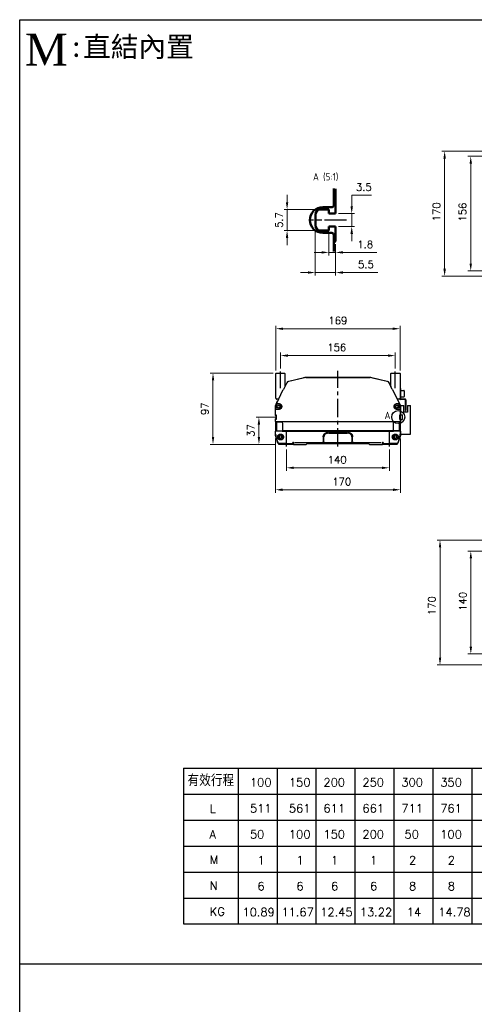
# Model space of a CAD drawing. Header units: millimetres. Extents: x 2163 to 8256, y 0 to 2680.
# Tile 37 of 47: x 6424 to 7043, y 1340 to 2680. Entities that reach past the tile are written whole.
import ezdxf

# ---------------------------------------------------------------- set-up
doc = ezdxf.new("R2010")
doc.units = ezdxf.units.MM
for name, pattern in [('AM_ISO08W050', [18, 12, -1.5, 3, -1.5]), ('AM_ISO08W050x2', [9, 6, -0.75, 1.5, -0.75]), ('CENTER2', [1.125, 0.75, -0.125, 0.125, -0.125]), ('CENTERX2', [4, 2.5, -0.5, 0.5, -0.5])]:
    doc.linetypes.add(name, pattern=pattern)
doc.layers.add('5', color=7, linetype='Continuous')
for name, color, linetype, lineweight in [('AM_0', 7, 'Continuous', 50), ('AM_4', 3, 'Continuous', 25), ('AM_7', 4, 'AM_ISO08W050', 25), ('可見 (ISO)', 7, 'Continuous', 25)]:
    doc.layers.add(name, color=color, linetype=linetype, lineweight=lineweight)
doc.styles.add('ACISOTS', font='isocp.shx', dxfattribs={"height": 1, "bigfont": 'chineset.shx'})
doc.styles.add('AUDIT_D_050119080722-0', font='TXT.shx')
doc.styles.add('尺寸標註', font='romans.shx', dxfattribs={"bigfont": 'CHINESET.SHX'})
doc.styles.add('標題欄', font='txt')
doc.dimstyles.new('CNS4~1$0', dxfattribs={"dimtxt": 10, "dimasz": 10, "dimexe": 4, "dimexo": 4, "dimgap": 6, "dimtad": 1, "dimtoh": 1, "dimdsep": 46, "dimtxsty": '尺寸標註', "dimcen": 0, "dimclrd": 2, "dimclre": 2, "dimclrt": 3, "dimadec": 0, "dimazin": 2, "dimtp": 0.1, "dimtm": 0.1, "dimtfac": 0.71, "dimtmove": 0, "dimatfit": 0, "dimfxl": 4, "dimlwd": 13, "dimlwe": 13, "dimarcsym": 0})

# ---------------------------------------------------------------- blocks, each defined once
blk = doc.blocks.new('GENZOOD9M22C3')
for p, q in [((2.59, 8.45), (2.59, 1.75)), ((-2.21, 2.85), (-2.91, 1.75)), ((0.79, 2.85), (-2.21, 2.85)), ((0.79, 1.75), (0.79, 2.85)), ((-2.91, -1.75), (-2.91, 1.75)), ((2.59, 1.75), (0.79, 1.75)), ((-2.91, -1.75), (-2.21, -2.85)), ((0.79, -1.75), (0.79, -2.85)), ((2.59, -1.75), (0.79, -1.75)), ((2.59, -1.75), (2.59, -5.75)), ((0.79, -2.85), (-2.21, -2.85)), ((2.09, -6.25), (2.59, -5.75))]:
    blk.add_line(p, q)
blk.add_lwpolyline([(2.09, -8.59), (2.09, -4, 0.414214), (1.59, -3.5), (-0.91, -3.5, -0.414214), (-4.41, 0), (-4.41, 0, -0.414214), (-0.91, 3.5), (1.59, 3.5, 0.414214), (2.09, 4), (2.09, 8.59)], format="xyb")
at = {"layer": 'AM_7', "linetype": 'AM_ISO08W050x2'}
blk.add_line((5.59, 0), (-4.39, 0), dxfattribs=at)
blk = doc.blocks.new('*D231')
at = {"color": 2, "lineweight": 13, "transparency": 16777216}
for p, q in [((6875.8, 2426.2), (6875.8, 2441.2)), ((6875.8, 2441.2), (6902.7, 2441.2)), ((6857.8, 2416.2), (6879.8, 2416.2)), ((6875.8, 2398.7), (6875.8, 2416.2)), ((6857.8, 2398.7), (6879.8, 2398.7)), ((6875.8, 2388.7), (6875.8, 2378.7))]:
    blk.add_line(p, q, dxfattribs=at)
at = {"color": 2, "transparency": 16777216}
for points in [[(6874.1, 2426.2), (6877.5, 2426.2), (6875.8, 2416.2)], [(6874.1, 2388.7), (6877.5, 2388.7), (6875.8, 2398.7)]]:
    blk.add_solid(points, dxfattribs=at)
at = {"layer": 'Defpoints', "color": 0, "transparency": 16777216}
for p in [(6853.8, 2416.2), (6853.8, 2398.7), (6875.8, 2398.7)]:
    blk.add_point(p, dxfattribs=at)
at = {"color": 3, "transparency": 16777216, "insert": (6892.3, 2452.2), "char_height": 10, "attachment_point": 5, "style": '尺寸標註'}
blk.add_mtext('3.5', dxfattribs=at)
blk = doc.blocks.new('*D232')
at = {"color": 2, "lineweight": 13, "transparency": 16777216}
for p, q in [((6787.9, 2431.7), (6787.9, 2441.7)), ((6825.8, 2421.7), (6783.9, 2421.7)), ((6787.9, 2421.7), (6787.9, 2393.2)), ((6825.8, 2393.2), (6783.9, 2393.2)), ((6787.9, 2383.2), (6787.9, 2373.2))]:
    blk.add_line(p, q, dxfattribs=at)
at = {"color": 2, "transparency": 16777216}
for points in [[(6786.2, 2431.7), (6789.5, 2431.7), (6787.9, 2421.7)], [(6786.2, 2383.2), (6789.5, 2383.2), (6787.9, 2393.2)]]:
    blk.add_solid(points, dxfattribs=at)
at = {"layer": 'Defpoints', "color": 0, "transparency": 16777216}
for p in [(6829.8, 2421.7), (6787.9, 2393.2), (6829.8, 2393.2)]:
    blk.add_point(p, dxfattribs=at)
at = {"color": 3, "transparency": 16777216, "insert": (6776.9, 2407.5), "char_height": 10, "attachment_point": 5, "rotation": 90, "style": '尺寸標註'}
blk.add_mtext('5.7', dxfattribs=at)
blk = doc.blocks.new('*D233')
at = {"color": 2, "lineweight": 13, "transparency": 16777216}
for p, q in [((6844.8, 2389.2), (6844.8, 2359.4)), ((6853.8, 2374.7), (6853.8, 2359.4)), ((6834.8, 2363.4), (6824.8, 2363.4)), ((6844.8, 2363.4), (6853.8, 2363.4)), ((6863.8, 2363.4), (6909.9, 2363.4))]:
    blk.add_line(p, q, dxfattribs=at)
at = {"color": 2, "transparency": 16777216}
for points in [[(6834.8, 2365.1), (6834.8, 2361.8), (6844.8, 2363.4)], [(6863.8, 2365.1), (6863.8, 2361.8), (6853.8, 2363.4)]]:
    blk.add_solid(points, dxfattribs=at)
at = {"layer": 'Defpoints', "color": 0, "transparency": 16777216}
for p in [(6844.8, 2393.2), (6853.8, 2378.7), (6844.8, 2363.4)]:
    blk.add_point(p, dxfattribs=at)
at = {"color": 3, "transparency": 16777216, "insert": (6894.2, 2374.4), "char_height": 10, "attachment_point": 5, "style": '尺寸標註'}
blk.add_mtext('1.8', dxfattribs=at)
blk = doc.blocks.new('*D234')
at = {"color": 2, "lineweight": 13, "transparency": 16777216}
for p, q in [((6826.3, 2394.7), (6826.3, 2332)), ((6853.8, 2374.7), (6853.8, 2332)), ((6816.3, 2336), (6806.3, 2336)), ((6826.3, 2336), (6853.8, 2336)), ((6863.8, 2336), (6911.5, 2336))]:
    blk.add_line(p, q, dxfattribs=at)
at = {"color": 2, "transparency": 16777216}
for points in [[(6816.3, 2337.7), (6816.3, 2334.4), (6826.3, 2336)], [(6863.8, 2337.7), (6863.8, 2334.4), (6853.8, 2336)]]:
    blk.add_solid(points, dxfattribs=at)
at = {"layer": 'Defpoints', "color": 0, "transparency": 16777216}
for p in [(6826.3, 2398.7), (6853.8, 2378.7), (6826.3, 2336)]:
    blk.add_point(p, dxfattribs=at)
at = {"color": 3, "transparency": 16777216, "insert": (6895.1, 2347), "char_height": 10, "attachment_point": 5, "style": '尺寸標註'}
blk.add_mtext('5.5', dxfattribs=at)
blk = doc.blocks.new('*D238')
at = {"color": 2, "lineweight": 13, "transparency": 16777216}
for p, q in [((7304.1, 2494.2), (7033.7, 2494.2)), ((7037.7, 2484.2), (7037.7, 2348.2)), ((7304.1, 2338.2), (7033.7, 2338.2))]:
    blk.add_line(p, q, dxfattribs=at)
at = {"color": 2, "transparency": 16777216}
for points in [[(7036.1, 2484.2), (7039.4, 2484.2), (7037.7, 2494.2)], [(7036.1, 2348.2), (7039.4, 2348.2), (7037.7, 2338.2)]]:
    blk.add_solid(points, dxfattribs=at)
at = {"layer": 'Defpoints', "color": 0, "transparency": 16777216}
for p in [(7308.1, 2494.2), (7037.7, 2338.2), (7308.1, 2338.2)]:
    blk.add_point(p, dxfattribs=at)
at = {"color": 3, "transparency": 16777216, "insert": (7026.7, 2418.3), "char_height": 10, "attachment_point": 5, "rotation": 90, "style": '尺寸標註'}
blk.add_mtext('156', dxfattribs=at)
blk = doc.blocks.new('*D239')
at = {"color": 2, "lineweight": 13, "transparency": 16777216}
for p, q in [((7131.1, 2501.2), (6998.2, 2501.2)), ((7002.2, 2491.2), (7002.2, 2341.2)), ((7131.1, 2331.2), (6998.2, 2331.2))]:
    blk.add_line(p, q, dxfattribs=at)
at = {"color": 2, "transparency": 16777216}
for points in [[(7000.5, 2491.2), (7003.9, 2491.2), (7002.2, 2501.2)], [(7000.5, 2341.2), (7003.9, 2341.2), (7002.2, 2331.2)]]:
    blk.add_solid(points, dxfattribs=at)
at = {"layer": 'Defpoints', "color": 0, "transparency": 16777216}
for p in [(7135.1, 2501.2), (7002.2, 2331.2), (7135.1, 2331.2)]:
    blk.add_point(p, dxfattribs=at)
at = {"color": 3, "transparency": 16777216, "insert": (6991.2, 2418.7), "char_height": 10, "attachment_point": 5, "rotation": 90, "style": '尺寸標註'}
blk.add_mtext('170', dxfattribs=at)
blk = doc.blocks.new('*D256')
at = {"color": 2, "lineweight": 13, "transparency": 16777216}
for p, q in [((6787, 2095.2), (6787, 2066.3)), ((6927, 2095.2), (6927, 2066.3)), ((6797, 2070.3), (6917, 2070.3))]:
    blk.add_line(p, q, dxfattribs=at)
at = {"color": 2, "transparency": 16777216}
for points in [[(6797, 2071.9), (6797, 2068.6), (6787, 2070.3)], [(6917, 2071.9), (6917, 2068.6), (6927, 2070.3)]]:
    blk.add_solid(points, dxfattribs=at)
at = {"layer": 'Defpoints', "color": 0, "transparency": 16777216}
for p in [(6787, 2099.2), (6927, 2099.2), (6927, 2070.3)]:
    blk.add_point(p, dxfattribs=at)
at = {"color": 3, "transparency": 16777216, "insert": (6856, 2081.3), "char_height": 10, "attachment_point": 5, "style": '尺寸標註'}
blk.add_mtext('140', dxfattribs=at)
blk = doc.blocks.new('*D243')
at = {"color": 2, "lineweight": 13, "transparency": 16777216}
for p, q in [((6772, 2110.2), (6772, 2036.4)), ((6942, 2110.2), (6942, 2036.4)), ((6782, 2040.4), (6932, 2040.4))]:
    blk.add_line(p, q, dxfattribs=at)
at = {"color": 2, "transparency": 16777216}
for points in [[(6782, 2042.1), (6782, 2038.7), (6772, 2040.4)], [(6932, 2042.1), (6932, 2038.7), (6942, 2040.4)]]:
    blk.add_solid(points, dxfattribs=at)
at = {"layer": 'Defpoints', "color": 0, "transparency": 16777216}
for p in [(6772, 2114.2), (6942, 2114.2), (6942, 2040.4)]:
    blk.add_point(p, dxfattribs=at)
at = {"color": 3, "transparency": 16777216, "insert": (6862.3, 2051.4), "char_height": 10, "attachment_point": 5, "style": '尺寸標註'}
blk.add_mtext('170', dxfattribs=at)
blk = doc.blocks.new('*D244')
at = {"color": 2, "lineweight": 13, "transparency": 16777216}
for p, q in [((6773.5, 2139.2), (6745.6, 2139.2)), ((6749.6, 2112.2), (6749.6, 2129.2)), ((6772.7, 2102.2), (6745.6, 2102.2))]:
    blk.add_line(p, q, dxfattribs=at)
at = {"color": 2, "transparency": 16777216}
for points in [[(6747.9, 2129.2), (6751.2, 2129.2), (6749.6, 2139.2)], [(6747.9, 2112.2), (6751.2, 2112.2), (6749.6, 2102.2)]]:
    blk.add_solid(points, dxfattribs=at)
at = {"layer": 'Defpoints', "color": 0, "transparency": 16777216}
for p in [(6749.6, 2139.2), (6777.5, 2139.2), (6776.7, 2102.2)]:
    blk.add_point(p, dxfattribs=at)
at = {"color": 3, "transparency": 16777216, "insert": (6738.6, 2121), "char_height": 10, "attachment_point": 5, "rotation": 90, "style": '尺寸標註'}
blk.add_mtext('37', dxfattribs=at)
blk = doc.blocks.new('*D246')
at = {"color": 2, "lineweight": 13, "transparency": 16777216}
for p, q in [((6769, 2199.2), (6683.1, 2199.2)), ((6687.1, 2112.2), (6687.1, 2189.2)), ((6772.7, 2102.2), (6683.1, 2102.2))]:
    blk.add_line(p, q, dxfattribs=at)
at = {"color": 2, "transparency": 16777216}
for points in [[(6685.5, 2189.2), (6688.8, 2189.2), (6687.1, 2199.2)], [(6685.5, 2112.2), (6688.8, 2112.2), (6687.1, 2102.2)]]:
    blk.add_solid(points, dxfattribs=at)
at = {"layer": 'Defpoints', "color": 0, "transparency": 16777216}
for p in [(6687.1, 2199.2), (6773, 2199.2), (6776.7, 2102.2)]:
    blk.add_point(p, dxfattribs=at)
at = {"color": 3, "transparency": 16777216, "insert": (6676.1, 2150.7), "char_height": 10, "attachment_point": 5, "rotation": 90, "style": '尺寸標註'}
blk.add_mtext('97', dxfattribs=at)
blk = doc.blocks.new('*D257')
at = {"color": 2, "lineweight": 13, "transparency": 16777216}
for p, q in [((6779, 2205.3), (6779, 2227)), ((6935, 2205.3), (6935, 2227)), ((6925, 2223), (6789, 2223))]:
    blk.add_line(p, q, dxfattribs=at)
at = {"color": 2, "transparency": 16777216}
for points in [[(6789, 2224.7), (6789, 2221.3), (6779, 2223)], [(6925, 2224.7), (6925, 2221.3), (6935, 2223)]]:
    blk.add_solid(points, dxfattribs=at)
at = {"layer": 'Defpoints', "color": 0, "transparency": 16777216}
for p in [(6779, 2223), (6779, 2201.3), (6935, 2201.3)]:
    blk.add_point(p, dxfattribs=at)
at = {"color": 3, "transparency": 16777216, "insert": (6855.5, 2234), "char_height": 10, "attachment_point": 5, "style": '尺寸標註'}
blk.add_mtext('156', dxfattribs=at)
blk = doc.blocks.new('*D258')
at = {"color": 2, "lineweight": 13, "transparency": 16777216}
for p, q in [((6772.5, 2202.5), (6772.5, 2263.6)), ((6782.5, 2259.6), (6931.5, 2259.6)), ((6941.5, 2202.5), (6941.5, 2263.6))]:
    blk.add_line(p, q, dxfattribs=at)
at = {"color": 2, "transparency": 16777216}
for points in [[(6782.5, 2261.2), (6782.5, 2257.9), (6772.5, 2259.6)], [(6931.5, 2261.2), (6931.5, 2257.9), (6941.5, 2259.6)]]:
    blk.add_solid(points, dxfattribs=at)
at = {"layer": 'Defpoints', "color": 0, "transparency": 16777216}
for p in [(6941.5, 2259.6), (6772.5, 2198.5), (6941.5, 2198.5)]:
    blk.add_point(p, dxfattribs=at)
at = {"color": 3, "transparency": 16777216, "insert": (6857, 2270.6), "char_height": 10, "attachment_point": 5, "style": '尺寸標註'}
blk.add_mtext('169', dxfattribs=at)
blk = doc.blocks.new('*D247')
at = {"color": 2, "lineweight": 13, "transparency": 16777216}
for p, q in [((7260.6, 1956.9), (7033.8, 1956.9)), ((7037.8, 1946.9), (7037.8, 1826.9)), ((7260.6, 1816.9), (7033.8, 1816.9))]:
    blk.add_line(p, q, dxfattribs=at)
at = {"color": 2, "transparency": 16777216}
for points in [[(7036.2, 1946.9), (7039.5, 1946.9), (7037.8, 1956.9)], [(7036.2, 1826.9), (7039.5, 1826.9), (7037.8, 1816.9)]]:
    blk.add_solid(points, dxfattribs=at)
at = {"layer": 'Defpoints', "color": 0, "transparency": 16777216}
for p in [(7264.6, 1956.9), (7037.8, 1816.9), (7264.6, 1816.9)]:
    blk.add_point(p, dxfattribs=at)
at = {"color": 3, "transparency": 16777216, "insert": (7026.8, 1888.5), "char_height": 10, "attachment_point": 5, "rotation": 90, "style": '尺寸標註'}
blk.add_mtext('140', dxfattribs=at)
blk = doc.blocks.new('*D248')
at = {"color": 2, "lineweight": 13, "transparency": 16777216}
for p, q in [((7109.1, 1971.9), (6991.9, 1971.9)), ((6995.9, 1961.9), (6995.9, 1811.9)), ((7109.1, 1801.9), (6991.9, 1801.9))]:
    blk.add_line(p, q, dxfattribs=at)
at = {"color": 2, "transparency": 16777216}
for points in [[(6994.3, 1961.9), (6997.6, 1961.9), (6995.9, 1971.9)], [(6994.3, 1811.9), (6997.6, 1811.9), (6995.9, 1801.9)]]:
    blk.add_solid(points, dxfattribs=at)
at = {"layer": 'Defpoints', "color": 0, "transparency": 16777216}
for p in [(7113.1, 1971.9), (6995.9, 1801.9), (7113.1, 1801.9)]:
    blk.add_point(p, dxfattribs=at)
at = {"color": 3, "transparency": 16777216, "insert": (6984.9, 1882.6), "char_height": 10, "attachment_point": 5, "rotation": 90, "style": '尺寸標註'}
blk.add_mtext('170', dxfattribs=at)

msp = doc.modelspace()

# ---------------------------------------------------------------- linework, layer by layer
at = {"color": 4, "linetype": 'CENTERX2', "ltscale": 10}
msp.add_line((6857.039, 2099.181), (6857.039, 2202.181), dxfattribs=at)
at = {"color": 3}
msp.add_line((6424.156, 1394.996), (8256.421, 1394.996), dxfattribs=at)
at = {"color": 5}
msp.add_lwpolyline([(6424.156, 2680.163), (8256.421, 2680.163), (8256.421, 0), (6424.156, 0)], close=True, dxfattribs=at)
at = {"layer": '5', "color": 3}
for p, q in [((6647.015, 1661.343), (6647.015, 1449.424)), ((6647.015, 1661.343), (7992.701, 1661.343)), ((6647.015, 1661.343), (7780.782, 1661.343)), ((6721.187, 1661.343), (6721.187, 1449.424)), ((6774.167, 1661.343), (6774.167, 1449.424)), ((6827.147, 1661.343), (6827.147, 1449.424)), ((6880.126, 1661.343), (6880.126, 1449.424)), ((6933.106, 1661.343), (6933.106, 1449.424)), ((6986.086, 1661.343), (6986.086, 1449.424)), ((7039.065, 1661.343), (7039.065, 1449.424)), ((6647.015, 1590.704), (7992.701, 1590.704)), ((6647.015, 1555.384), (7992.701, 1555.384)), ((6647.015, 1520.064), (7992.701, 1520.064)), ((6647.015, 1484.744), (7992.701, 1484.744)), ((6647.015, 1449.424), (7992.701, 1449.424))]:
    msp.add_line(p, q, dxfattribs=at)
at = {"layer": '5', "color": 3, "const_width": 1.766}
msp.add_lwpolyline([(6647.015, 1626.024), (7992.701, 1626.024)], dxfattribs=at)
at = {"layer": 'AM_4', "linetype": 'Continuous'}
msp.add_circle((6938.994, 2139.272), 8.839, dxfattribs=at)
at = {"layer": 'AM_7', "linetype": 'CENTER2'}
for p, q in [((6779.039, 2178.481), (6779.039, 2201.281)), ((6935.039, 2178.481), (6935.039, 2201.281)), ((6787.039, 2099.181), (6787.039, 2120.133)), ((6927.039, 2099.181), (6927.039, 2120.133))]:
    msp.add_line(p, q, dxfattribs=at)
at = {"layer": '可見 (ISO)'}
for p, q in [((6772.539, 2164.888), (6772.539, 2198.474)), ((6772.686, 2198.828), (6773.039, 2199.181)), ((6773.039, 2199.181), (6784.539, 2199.181)), ((6784.539, 2199.181), (6784.893, 2198.828)), ((6785.039, 2198.474), (6785.039, 2180.935)), ((6929.039, 2180.935), (6929.039, 2198.474)), ((6929.186, 2198.828), (6929.539, 2199.181)), ((6929.539, 2199.181), (6941.039, 2199.181)), ((6941.039, 2199.181), (6941.393, 2198.828)), ((6941.539, 2198.474), (6941.539, 2164.888)), ((6787.373, 2185.788), (6783.094, 2176.891)), ((6811.04, 2192.913), (6790.05, 2187.942)), ((6790.117, 2187.963), (6809.983, 2192.668)), ((6813.247, 2193.181), (6900.832, 2193.181)), ((6900.74, 2193.181), (6813.339, 2193.181)), ((6924.029, 2187.942), (6903.039, 2192.913)), ((6904.096, 2192.668), (6923.961, 2187.963)), ((6926.706, 2185.788), (6929.039, 2180.935)), ((6930.984, 2176.891), (6926.706, 2185.788)), ((6773.275, 2157.44), (6782.629, 2176.891)), ((6783.094, 2176.891), (6782.629, 2176.891)), ((6931.45, 2176.891), (6930.984, 2176.891)), ((6931.45, 2176.891), (6940.804, 2157.44)), ((6942.339, 2178.181), (6941.539, 2178.181)), ((6942.339, 2178.181), (6941.539, 2178.181)), ((6942.339, 2178.181), (6942.339, 2177.681)), ((6942.339, 2178.181), (6942.339, 2177.681)), ((6942.339, 2177.681), (6942.339, 2165.681)), ((6942.339, 2177.681), (6942.339, 2165.681)), ((6942.339, 2175.431), (6946.839, 2175.431)), ((6947.339, 2174.931), (6947.339, 2167.431)), ((6772.08, 2154.776), (6774.91, 2161.378)), ((6773.393, 2163.828), (6772.686, 2164.535)), ((6776.276, 2163.681), (6773.747, 2163.681)), ((6773.974, 2157.281), (6774.167, 2157.681)), ((6774.167, 2157.681), (6774.451, 2157.681)), ((6774.451, 2157.681), (6776.539, 2157.681)), ((6937.539, 2157.681), (6939.628, 2157.681)), ((6940.332, 2163.681), (6937.803, 2163.681)), ((6939.169, 2161.378), (6941.999, 2154.776)), ((6939.628, 2157.681), (6939.912, 2157.681)), ((6939.912, 2157.681), (6940.105, 2157.281)), ((6941.393, 2164.535), (6940.686, 2163.828)), ((6941.539, 2165.181), (6942.339, 2165.181)), ((6941.539, 2165.181), (6942.339, 2165.181)), ((6942.339, 2166.931), (6946.839, 2166.931)), ((6942.339, 2165.681), (6942.339, 2165.181)), ((6942.339, 2165.681), (6942.339, 2165.181)), ((6942.339, 2165.181), (6942.339, 2164.681)), ((6942.339, 2164.681), (6942.339, 2164.581)), ((6942.739, 2164.181), (6948.339, 2164.181)), ((6948.339, 2163.381), (6942.739, 2163.381)), ((6948.739, 2148.681), (6948.739, 2162.981)), ((6949.539, 2162.981), (6949.539, 2148.681)), ((6772.039, 2141.431), (6772.039, 2154.579)), ((6772.289, 2142.531), (6772.289, 2153.117)), ((6772.989, 2149.681), (6772.989, 2152.957)), ((6773.244, 2149.681), (6772.989, 2149.681)), ((6776.539, 2149.681), (6773.244, 2149.681)), ((6778.705, 2154.931), (6778.35, 2154.727)), ((6778.35, 2152.636), (6778.705, 2152.431)), ((6935.729, 2154.727), (6935.374, 2154.931)), ((6935.374, 2152.431), (6935.729, 2152.636)), ((6940.835, 2149.681), (6937.539, 2149.681)), ((6941.09, 2149.681), (6940.835, 2149.681)), ((6941.09, 2152.957), (6941.09, 2149.681)), ((6941.789, 2153.117), (6941.789, 2142.392)), ((6942.039, 2155.081), (6946.539, 2155.081)), ((6942.039, 2154.579), (6942.039, 2155.081)), ((6942.039, 2154.579), (6942.039, 2141.431)), ((6946.539, 2146.081), (6946.539, 2155.081)), ((6951.539, 2146.081), (6946.539, 2146.081)), ((6948.739, 2148.181), (6948.739, 2148.681)), ((6948.739, 2148.181), (6949.539, 2148.181)), ((6949.539, 2148.681), (6949.539, 2148.181)), ((6951.539, 2155.081), (6951.539, 2146.081)), ((6951.539, 2155.081), (6955.739, 2155.081)), ((6955.739, 2116.081), (6955.739, 2155.081)), ((6772.039, 2133.388), (6772.039, 2136.931)), ((6772.393, 2132.828), (6772.186, 2133.035)), ((6772.289, 2142.531), (6772.989, 2142.531)), ((6772.289, 2133.191), (6772.289, 2135.831)), ((6772.989, 2135.831), (6772.289, 2135.831)), ((6772.289, 2133.191), (6773.173, 2133.191)), ((6772.789, 2132.691), (6772.289, 2133.191)), ((6772.289, 2132.931), (6772.289, 2132.691)), ((6772.289, 2132.691), (6772.49, 2132.691)), ((6772.989, 2140.931), (6772.539, 2140.931)), ((6772.539, 2137.431), (6772.989, 2137.431)), ((6772.539, 2120.888), (6772.539, 2132.474)), ((6772.789, 2132.691), (6773.671, 2132.691)), ((6772.789, 2120.691), (6772.789, 2132.691)), ((6772.989, 2142.531), (6772.989, 2135.831)), ((6773.173, 2133.191), (6773.221, 2133.191)), ((6773.221, 2133.191), (6773.222, 2133.191)), ((6773.671, 2132.691), (6773.718, 2132.691)), ((6773.671, 2132.691), (6773.671, 2120.691)), ((6773.718, 2132.691), (6781.399, 2132.691)), ((6781.301, 2133.213), (6781.306, 2133.213)), ((6781.306, 2133.213), (6932.773, 2133.213)), ((6932.68, 2132.691), (6781.399, 2132.691)), ((6940.36, 2132.691), (6932.68, 2132.691)), ((6932.773, 2133.213), (6932.778, 2133.213)), ((6940.408, 2132.691), (6940.36, 2132.691)), ((6941.289, 2132.691), (6940.408, 2132.691)), ((6940.408, 2132.691), (6940.408, 2120.691)), ((6940.856, 2133.191), (6940.858, 2133.191)), ((6940.858, 2133.191), (6940.906, 2133.191)), ((6940.906, 2133.191), (6941.787, 2133.191)), ((6941.09, 2142.392), (6941.789, 2142.392)), ((6941.09, 2135.97), (6941.09, 2142.392)), ((6941.539, 2140.931), (6941.09, 2140.931)), ((6941.09, 2137.431), (6941.539, 2137.431)), ((6941.789, 2135.97), (6941.09, 2135.97)), ((6941.787, 2133.191), (6941.289, 2132.691)), ((6941.787, 2132.691), (6941.289, 2132.691)), ((6941.289, 2132.691), (6941.289, 2120.691)), ((6941.539, 2132.474), (6941.539, 2120.888)), ((6941.787, 2133.191), (6941.787, 2132.691)), ((6941.787, 2132.691), (6941.789, 2132.691)), ((6941.789, 2135.97), (6941.789, 2132.691)), ((6941.893, 2133.035), (6941.789, 2132.931)), ((6942.039, 2142.281), (6945.039, 2142.281)), ((6942.039, 2142.281), (6945.039, 2142.281)), ((6942.039, 2136.931), (6942.039, 2141.431)), ((6942.039, 2136.931), (6942.039, 2141.431)), ((6942.039, 2136.931), (6942.039, 2133.388)), ((6942.039, 2136.081), (6945.039, 2136.081)), ((6942.039, 2136.081), (6945.039, 2136.081)), ((6942.039, 2119.974), (6942.039, 2133.388)), ((6942.039, 2119.974), (6942.039, 2133.388)), ((6945.039, 2136.081), (6945.039, 2142.281)), ((6945.039, 2136.081), (6945.039, 2142.281)), ((6772.039, 2114.181), (6772.039, 2119.974)), ((6772.186, 2120.328), (6772.393, 2120.535)), ((6772.289, 2120.191), (6772.789, 2120.691)), ((6773.17, 2120.191), (6772.289, 2120.191)), ((6772.289, 2116.11), (6772.289, 2120.191)), ((6772.789, 2120.691), (6773.67, 2120.691)), ((6773.67, 2120.691), (6773.671, 2120.691)), ((6773.671, 2120.691), (6773.764, 2120.691)), ((6773.765, 2120.691), (6781.463, 2120.691)), ((6781.263, 2120.224), (6781.255, 2120.224)), ((6781.263, 2120.224), (6932.815, 2120.224)), ((6932.616, 2120.691), (6781.463, 2120.691)), ((6844.039, 2118.391), (6843.039, 2118.391)), ((6843.039, 2117.391), (6844.039, 2117.391)), ((6844.039, 2117.391), (6844.039, 2118.391)), ((6869.039, 2118.391), (6845.039, 2118.391)), ((6845.039, 2118.391), (6845.039, 2117.391)), ((6845.039, 2117.391), (6869.039, 2117.391)), ((6869.039, 2117.391), (6869.039, 2118.391)), ((6870.039, 2118.391), (6870.039, 2117.391)), ((6871.039, 2118.391), (6870.039, 2118.391)), ((6870.039, 2117.391), (6871.039, 2117.391)), ((6940.314, 2120.691), (6932.616, 2120.691)), ((6932.824, 2120.224), (6932.815, 2120.224)), ((6940.315, 2120.691), (6940.408, 2120.691)), ((6940.408, 2120.691), (6940.408, 2120.691)), ((6940.409, 2120.691), (6940.408, 2120.691)), ((6941.289, 2120.691), (6940.409, 2120.691)), ((6941.789, 2120.191), (6940.909, 2120.191)), ((6941.289, 2120.691), (6941.789, 2120.191)), ((6941.686, 2120.535), (6941.893, 2120.328)), ((6941.789, 2120.191), (6941.789, 2116.11)), ((6942.039, 2119.974), (6942.039, 2114.262)), ((6775.522, 2103.733), (6772.039, 2114.181)), ((6775.648, 2104.414), (6772.801, 2112.955)), ((6777.789, 2114.346), (6777.994, 2113.992)), ((6780.453, 2114.181), (6780.539, 2114.181)), ((6795.539, 2103.95), (6795.539, 2104.72)), ((6796.539, 2104.952), (6796.539, 2102.181)), ((6798.539, 2104.93), (6915.539, 2104.93)), ((6837.039, 2112.391), (6837.039, 2106.543)), ((6837.039, 2105.891), (6837.039, 2106.543)), ((6838.039, 2105.891), (6837.039, 2105.891)), ((6838.039, 2106.547), (6838.039, 2112.391)), ((6838.039, 2106.547), (6838.039, 2105.891)), ((6876.039, 2112.391), (6876.039, 2106.547)), ((6876.039, 2105.891), (6876.039, 2106.547)), ((6877.039, 2105.891), (6876.039, 2105.891)), ((6877.039, 2106.543), (6877.039, 2112.391)), ((6877.039, 2106.543), (6877.039, 2105.891)), ((6917.539, 2102.181), (6917.539, 2104.952)), ((6918.539, 2104.72), (6918.539, 2103.95)), ((6933.539, 2114.181), (6933.626, 2114.181)), ((6936.085, 2113.992), (6936.289, 2114.346)), ((6941.278, 2112.955), (6938.43, 2104.414)), ((6942.014, 2114.104), (6938.557, 2103.733)), ((6942.039, 2116.081), (6955.739, 2116.081)), ((6788.539, 2102.181), (6776.71, 2102.181)), ((6787.539, 2103.391), (6777.068, 2103.391)), ((6796.539, 2102.181), (6788.539, 2102.181)), ((6796.539, 2102.181), (6814.039, 2102.181)), ((6814.039, 2102.181), (6814.893, 2103.035)), ((6815.247, 2103.181), (6898.832, 2103.181)), ((6899.186, 2103.035), (6900.039, 2102.181)), ((6900.039, 2102.181), (6917.539, 2102.181)), ((6925.539, 2102.181), (6917.539, 2102.181)), ((6937.369, 2102.181), (6925.539, 2102.181)), ((6937.011, 2103.391), (6926.539, 2103.391))]:
    msp.add_line(p, q, dxfattribs=at)
at = {"layer": '可見 (ISO)', "flags": 128}
for points in [[(6776.539, 2157.681), (6776.743, 2157.676), (6776.952, 2157.66), (6777.165, 2157.632), (6777.382, 2157.592), (6777.602, 2157.538), (6777.825, 2157.469), (6778.05, 2157.385), (6778.276, 2157.285), (6778.501, 2157.167), (6778.724, 2157.032), (6778.944, 2156.878), (6779.159, 2156.705), (6779.365, 2156.512), (6779.563, 2156.3), (6779.748, 2156.07), (6779.917, 2155.824), (6780.07, 2155.562), (6780.205, 2155.284), (6780.319, 2154.991), (6780.41, 2154.689), (6780.478, 2154.379), (6780.521, 2154.062), (6780.539, 2153.741), (6780.531, 2153.419)], [(6933.548, 2153.418), (6933.54, 2153.74), (6933.557, 2154.061), (6933.601, 2154.378), (6933.669, 2154.69), (6933.76, 2154.992), (6933.874, 2155.283), (6934.009, 2155.562), (6934.163, 2155.826), (6934.333, 2156.073), (6934.518, 2156.302), (6934.715, 2156.513), (6934.922, 2156.706), (6935.136, 2156.879), (6935.356, 2157.033), (6935.579, 2157.168), (6935.804, 2157.285), (6936.029, 2157.385), (6936.254, 2157.469), (6936.477, 2157.538), (6936.697, 2157.592), (6936.914, 2157.632), (6937.127, 2157.66), (6937.336, 2157.676), (6937.539, 2157.681)], [(6780.483, 2153.012), (6780.432, 2152.762), (6780.366, 2152.515), (6780.284, 2152.275), (6780.187, 2152.04), (6780.076, 2151.813), (6779.951, 2151.593), (6779.813, 2151.383), (6779.664, 2151.184), (6779.503, 2150.995), (6779.333, 2150.818), (6779.152, 2150.653), (6778.965, 2150.501), (6778.772, 2150.362), (6778.574, 2150.237), (6778.371, 2150.125), (6778.165, 2150.026), (6777.958, 2149.941), (6777.75, 2149.869), (6777.543, 2149.809), (6777.336, 2149.761), (6777.132, 2149.725), (6776.931, 2149.701), (6776.733, 2149.686), (6776.539, 2149.681)], [(6780.531, 2153.419), (6780.53, 2153.401), (6780.528, 2153.384), (6780.527, 2153.367), (6780.526, 2153.35), (6780.524, 2153.333), (6780.523, 2153.316), (6780.521, 2153.299), (6780.519, 2153.282), (6780.518, 2153.265), (6780.516, 2153.248), (6780.514, 2153.232), (6780.512, 2153.215), (6780.51, 2153.198), (6780.508, 2153.181), (6780.506, 2153.164), (6780.504, 2153.148), (6780.501, 2153.131), (6780.499, 2153.114), (6780.497, 2153.097), (6780.494, 2153.08), (6780.491, 2153.063), (6780.489, 2153.046), (6780.486, 2153.029), (6780.483, 2153.012)], [(6933.596, 2153.012), (6933.593, 2153.029), (6933.59, 2153.046), (6933.588, 2153.063), (6933.585, 2153.08), (6933.582, 2153.097), (6933.58, 2153.114), (6933.578, 2153.131), (6933.575, 2153.147), (6933.573, 2153.164), (6933.571, 2153.181), (6933.569, 2153.198), (6933.567, 2153.215), (6933.565, 2153.231), (6933.563, 2153.248), (6933.561, 2153.265), (6933.559, 2153.282), (6933.558, 2153.299), (6933.556, 2153.316), (6933.555, 2153.333), (6933.553, 2153.35), (6933.552, 2153.367), (6933.551, 2153.384), (6933.549, 2153.401), (6933.548, 2153.418)], [(6937.539, 2149.681), (6937.345, 2149.686), (6937.147, 2149.701), (6936.945, 2149.726), (6936.741, 2149.762), (6936.534, 2149.81), (6936.326, 2149.87), (6936.118, 2149.942), (6935.911, 2150.028), (6935.706, 2150.126), (6935.504, 2150.238), (6935.306, 2150.363), (6935.113, 2150.501), (6934.925, 2150.654), (6934.746, 2150.819), (6934.575, 2150.995), (6934.415, 2151.183), (6934.266, 2151.383), (6934.128, 2151.593), (6934.003, 2151.813), (6933.892, 2152.04), (6933.795, 2152.275), (6933.713, 2152.515), (6933.647, 2152.761), (6933.596, 2153.012)], [(6773.222, 2133.191), (6773.27, 2133.192), (6773.343, 2133.193), (6773.441, 2133.194), (6773.563, 2133.195), (6773.71, 2133.196), (6773.881, 2133.197), (6774.076, 2133.199), (6774.294, 2133.2), (6774.535, 2133.201), (6774.797, 2133.202), (6775.08, 2133.203), (6775.384, 2133.204), (6775.707, 2133.204), (6776.05, 2133.205), (6776.411, 2133.206), (6776.791, 2133.207), (6777.186, 2133.208), (6777.596, 2133.209), (6778.021, 2133.209), (6778.459, 2133.21), (6778.91, 2133.21), (6779.371, 2133.211), (6779.842, 2133.211), (6780.321, 2133.212), (6780.807, 2133.212), (6781.301, 2133.213)], [(6932.778, 2133.213), (6933.271, 2133.212), (6933.757, 2133.212), (6934.235, 2133.211), (6934.705, 2133.211), (6935.165, 2133.21), (6935.614, 2133.21), (6936.052, 2133.209), (6936.477, 2133.209), (6936.888, 2133.208), (6937.282, 2133.207), (6937.66, 2133.206), (6938.021, 2133.205), (6938.364, 2133.204), (6938.689, 2133.204), (6938.994, 2133.203), (6939.278, 2133.202), (6939.541, 2133.201), (6939.782, 2133.2), (6940, 2133.199), (6940.196, 2133.197), (6940.367, 2133.196), (6940.515, 2133.195), (6940.637, 2133.194), (6940.736, 2133.193), (6940.809, 2133.192), (6940.856, 2133.191)], [(6773.173, 2120.191), (6773.173, 2120.191), (6773.173, 2120.191), (6773.172, 2120.191), (6773.172, 2120.191), (6773.172, 2120.191), (6773.172, 2120.191), (6773.172, 2120.191), (6773.172, 2120.191), (6773.172, 2120.191), (6773.172, 2120.191), (6773.171, 2120.191), (6773.171, 2120.191), (6773.171, 2120.191), (6773.171, 2120.191), (6773.171, 2120.191), (6773.171, 2120.191), (6773.171, 2120.191), (6773.171, 2120.191), (6773.171, 2120.191), (6773.171, 2120.191), (6773.17, 2120.191), (6773.17, 2120.191), (6773.17, 2120.191), (6773.17, 2120.191)], [(6781.255, 2120.224), (6780.765, 2120.223), (6780.281, 2120.223), (6779.804, 2120.222), (6779.335, 2120.221), (6778.876, 2120.22), (6778.427, 2120.22), (6777.99, 2120.219), (6777.566, 2120.217), (6777.156, 2120.216), (6776.761, 2120.216), (6776.383, 2120.215), (6776.021, 2120.213), (6775.678, 2120.212), (6775.353, 2120.211), (6775.048, 2120.209), (6774.763, 2120.207), (6774.499, 2120.206), (6774.258, 2120.205), (6774.038, 2120.203), (6773.842, 2120.201), (6773.669, 2120.199), (6773.521, 2120.198), (6773.396, 2120.196), (6773.297, 2120.194), (6773.222, 2120.192), (6773.173, 2120.191)], [(6837.039, 2112.391), (6837.052, 2112.771), (6837.09, 2113.156), (6837.153, 2113.543), (6837.241, 2113.929), (6837.355, 2114.31), (6837.495, 2114.684), (6837.66, 2115.048), (6837.849, 2115.399), (6838.059, 2115.734), (6838.288, 2116.053), (6838.534, 2116.352), (6838.794, 2116.63), (6839.071, 2116.89), (6839.37, 2117.136), (6839.688, 2117.366), (6840.024, 2117.577), (6840.375, 2117.766), (6840.739, 2117.932), (6841.114, 2118.073), (6841.497, 2118.188), (6841.884, 2118.277), (6842.272, 2118.34), (6842.658, 2118.378), (6843.039, 2118.391)], [(6843.039, 2117.391), (6842.722, 2117.38), (6842.4, 2117.349), (6842.076, 2117.296), (6841.754, 2117.222), (6841.435, 2117.126), (6841.123, 2117.009), (6840.819, 2116.87), (6840.527, 2116.712), (6840.247, 2116.537), (6839.982, 2116.345), (6839.732, 2116.14), (6839.501, 2115.924), (6839.285, 2115.692), (6839.08, 2115.443), (6838.889, 2115.177), (6838.714, 2114.897), (6838.557, 2114.605), (6838.419, 2114.302), (6838.303, 2113.991), (6838.208, 2113.673), (6838.134, 2113.351), (6838.081, 2113.028), (6838.05, 2112.707), (6838.039, 2112.391)], [(6871.039, 2118.391), (6871.421, 2118.378), (6871.807, 2118.34), (6872.195, 2118.277), (6872.582, 2118.188), (6872.965, 2118.073), (6873.34, 2117.932), (6873.704, 2117.766), (6874.055, 2117.577), (6874.391, 2117.366), (6874.709, 2117.136), (6875.008, 2116.89), (6875.285, 2116.63), (6875.545, 2116.352), (6875.791, 2116.053), (6876.02, 2115.734), (6876.23, 2115.399), (6876.418, 2115.048), (6876.584, 2114.684), (6876.724, 2114.31), (6876.838, 2113.929), (6876.926, 2113.543), (6876.989, 2113.156), (6877.027, 2112.771), (6877.039, 2112.391)], [(6876.039, 2112.391), (6876.029, 2112.707), (6875.998, 2113.028), (6875.945, 2113.351), (6875.871, 2113.673), (6875.776, 2113.991), (6875.66, 2114.302), (6875.522, 2114.605), (6875.365, 2114.897), (6875.19, 2115.177), (6874.999, 2115.443), (6874.794, 2115.692), (6874.578, 2115.924), (6874.347, 2116.14), (6874.097, 2116.345), (6873.832, 2116.537), (6873.552, 2116.712), (6873.26, 2116.87), (6872.956, 2117.009), (6872.644, 2117.126), (6872.325, 2117.222), (6872.003, 2117.296), (6871.679, 2117.349), (6871.357, 2117.38), (6871.039, 2117.391)], [(6940.906, 2120.191), (6940.857, 2120.192), (6940.782, 2120.194), (6940.682, 2120.196), (6940.558, 2120.198), (6940.409, 2120.199), (6940.236, 2120.201), (6940.04, 2120.203), (6939.821, 2120.205), (6939.579, 2120.206), (6939.316, 2120.207), (6939.031, 2120.209), (6938.726, 2120.211), (6938.401, 2120.212), (6938.058, 2120.213), (6937.697, 2120.215), (6937.319, 2120.216), (6936.925, 2120.216), (6936.516, 2120.217), (6936.093, 2120.219), (6935.656, 2120.22), (6935.208, 2120.22), (6934.749, 2120.221), (6934.28, 2120.222), (6933.801, 2120.223), (6933.316, 2120.223), (6932.824, 2120.224)], [(6940.909, 2120.191), (6940.909, 2120.191), (6940.909, 2120.191), (6940.908, 2120.191), (6940.908, 2120.191), (6940.908, 2120.191), (6940.908, 2120.191), (6940.908, 2120.191), (6940.908, 2120.191), (6940.908, 2120.191), (6940.908, 2120.191), (6940.908, 2120.191), (6940.907, 2120.191), (6940.907, 2120.191), (6940.907, 2120.191), (6940.907, 2120.191), (6940.907, 2120.191), (6940.907, 2120.191), (6940.907, 2120.191), (6940.907, 2120.191), (6940.907, 2120.191), (6940.906, 2120.191), (6940.906, 2120.191), (6940.906, 2120.191), (6940.906, 2120.191)], [(6782.776, 2110.754), (6782.532, 2110.232), (6782.22, 2109.755), (6781.85, 2109.335), (6781.435, 2108.978), (6780.985, 2108.686), (6780.515, 2108.463), (6780.036, 2108.307), (6779.558, 2108.215), (6779.086, 2108.182), (6778.627, 2108.203), (6778.185, 2108.274), (6777.769, 2108.388), (6777.383, 2108.54), (6777.029, 2108.724), (6776.707, 2108.932), (6776.418, 2109.16), (6776.157, 2109.408), (6775.921, 2109.676), (6775.712, 2109.962), (6775.521, 2110.279), (6775.352, 2110.631), (6775.217, 2111.004), (6775.119, 2111.387), (6775.062, 2111.757), (6775.04, 2112.116), (6775.05, 2112.473), (6775.092, 2112.825), (6775.165, 2113.177), (6775.275, 2113.533)], [(6775.275, 2113.533), (6775.313, 2113.635), (6775.354, 2113.735), (6775.396, 2113.833), (6775.442, 2113.929), (6775.489, 2114.023), (6775.539, 2114.117), (6775.593, 2114.211), (6775.65, 2114.305), (6775.711, 2114.399), (6775.775, 2114.492), (6775.843, 2114.585), (6775.914, 2114.676), (6775.988, 2114.766), (6776.065, 2114.855), (6776.145, 2114.942), (6776.229, 2115.027), (6776.315, 2115.11), (6776.404, 2115.19), (6776.496, 2115.268), (6776.59, 2115.343), (6776.686, 2115.416), (6776.784, 2115.485), (6776.884, 2115.551), (6776.986, 2115.614)], [(6776.986, 2115.614), (6777.132, 2115.697), (6777.283, 2115.775), (6777.438, 2115.847), (6777.597, 2115.912), (6777.76, 2115.971), (6777.926, 2116.023), (6778.097, 2116.069), (6778.271, 2116.107), (6778.448, 2116.137), (6778.629, 2116.16), (6778.813, 2116.175), (6778.999, 2116.181), (6779.187, 2116.179), (6779.376, 2116.167), (6779.567, 2116.146), (6779.758, 2116.116), (6779.95, 2116.076), (6780.14, 2116.027), (6780.33, 2115.968), (6780.516, 2115.899), (6780.7, 2115.821), (6780.88, 2115.733), (6781.056, 2115.636), (6781.229, 2115.529)], [(6781.229, 2115.529), (6781.415, 2115.399), (6781.592, 2115.261), (6781.759, 2115.115), (6781.915, 2114.962), (6782.064, 2114.798), (6782.205, 2114.625), (6782.339, 2114.441), (6782.463, 2114.248), (6782.576, 2114.048), (6782.679, 2113.841), (6782.769, 2113.628), (6782.846, 2113.409), (6782.91, 2113.188), (6782.961, 2112.964), (6782.999, 2112.74), (6783.025, 2112.517), (6783.038, 2112.296), (6783.038, 2112.078), (6783.026, 2111.857), (6783.001, 2111.635), (6782.964, 2111.412), (6782.914, 2111.19), (6782.851, 2110.97), (6782.776, 2110.754)], [(6931.303, 2110.754), (6931.227, 2110.97), (6931.165, 2111.19), (6931.115, 2111.412), (6931.078, 2111.635), (6931.053, 2111.857), (6931.041, 2112.077), (6931.041, 2112.296), (6931.054, 2112.517), (6931.08, 2112.74), (6931.118, 2112.964), (6931.169, 2113.188), (6931.233, 2113.409), (6931.31, 2113.627), (6931.4, 2113.841), (6931.502, 2114.048), (6931.616, 2114.248), (6931.74, 2114.441), (6931.873, 2114.625), (6932.015, 2114.798), (6932.164, 2114.962), (6932.32, 2115.115), (6932.487, 2115.261), (6932.664, 2115.399), (6932.85, 2115.529)], [(6938.804, 2113.533), (6938.909, 2113.195), (6938.981, 2112.86), (6939.024, 2112.53), (6939.039, 2112.186), (6939.023, 2111.821), (6938.97, 2111.441), (6938.876, 2111.048), (6938.74, 2110.662), (6938.568, 2110.298), (6938.372, 2109.969), (6938.159, 2109.678), (6937.921, 2109.407), (6937.653, 2109.153), (6937.356, 2108.92), (6937.029, 2108.711), (6936.674, 2108.531), (6936.29, 2108.382), (6935.879, 2108.27), (6935.443, 2108.202), (6934.986, 2108.182), (6934.515, 2108.216), (6934.037, 2108.309), (6933.559, 2108.466), (6933.089, 2108.689), (6932.64, 2108.98), (6932.225, 2109.339), (6931.857, 2109.758), (6931.546, 2110.233), (6931.303, 2110.754)], [(6932.85, 2115.529), (6933.023, 2115.636), (6933.2, 2115.733), (6933.381, 2115.821), (6933.566, 2115.9), (6933.753, 2115.969), (6933.942, 2116.028), (6934.132, 2116.077), (6934.324, 2116.117), (6934.515, 2116.147), (6934.705, 2116.167), (6934.895, 2116.179), (6935.083, 2116.181), (6935.268, 2116.175), (6935.452, 2116.16), (6935.632, 2116.137), (6935.809, 2116.107), (6935.983, 2116.068), (6936.154, 2116.023), (6936.32, 2115.971), (6936.483, 2115.912), (6936.642, 2115.846), (6936.797, 2115.775), (6936.947, 2115.697), (6937.093, 2115.614)], [(6937.093, 2115.614), (6937.197, 2115.549), (6937.298, 2115.483), (6937.396, 2115.414), (6937.49, 2115.343), (6937.58, 2115.271), (6937.667, 2115.197), (6937.751, 2115.122), (6937.832, 2115.045), (6937.912, 2114.965), (6937.989, 2114.882), (6938.064, 2114.798), (6938.137, 2114.711), (6938.208, 2114.621), (6938.276, 2114.53), (6938.341, 2114.437), (6938.404, 2114.342), (6938.464, 2114.246), (6938.522, 2114.148), (6938.577, 2114.048), (6938.628, 2113.947), (6938.677, 2113.845), (6938.722, 2113.742), (6938.765, 2113.638), (6938.804, 2113.533)]]:
    msp.add_lwpolyline(points, dxfattribs=at)
at = {"layer": '可見 (ISO)'}
for centre in [(6776.539, 2153.681), (6937.539, 2153.681), (6779.039, 2112.181), (6935.039, 2112.181)]:
    msp.add_circle(centre, 2.5, dxfattribs=at)
for centre, radius, start, end in [((6773.039, 2198.474), 0.5, 135, 180), ((6784.539, 2198.474), 0.5, 0, 45), ((6929.539, 2198.474), 0.5, 135, 180), ((6941.039, 2198.474), 0.5, 0, 45), ((6791.039, 2184.07), 4, 103.325645, 107.635347), ((6810.098, 2192.181), 0.5, 94.930991, 103.325645), ((6813.247, 2192.681), 0.5, 90, 93.057898), ((6900.832, 2192.681), 0.5, 86.942104, 90), ((6903.981, 2192.181), 0.5, 76.674355, 85.069008), ((6923.039, 2184.07), 4, 72.361941, 76.674355), ((6946.839, 2174.931), 0.5, 0, 90), ((6773.039, 2164.888), 0.5, 180, 225), ((6773.747, 2164.181), 0.5, 225, 270), ((6775.369, 2161.181), 0.5, 96.441008, 156.801409), ((6938.71, 2161.181), 0.5, 23.198591, 83.558992), ((6940.332, 2164.181), 0.5, 270, 315), ((6941.039, 2164.888), 0.5, 315, 0), ((6942.739, 2164.581), 1.2, 180, 270), ((6942.739, 2164.581), 0.4, 180, 270), ((6946.839, 2167.431), 0.5, 270, 0), ((6948.339, 2162.981), 1.2, 0, 90), ((6948.339, 2162.981), 0.4, 0, 90), ((6772.539, 2154.579), 0.5, 156.801409, 180), ((6776.539, 2153.681), 1.65, 43.447727, 316.552273), ((6778.1, 2155.16), 0.5, 223.447727, 300), ((6778.1, 2152.203), 0.5, 60, 136.552273), ((6935.979, 2155.16), 0.5, 240, 316.552273), ((6935.979, 2152.203), 0.5, 43.447727, 120), ((6937.539, 2153.681), 1.65, 223.447727, 136.552273), ((6941.539, 2154.579), 0.5, 0, 23.198591), ((6772.539, 2141.431), 0.5, 180, 270), ((6772.539, 2136.931), 0.5, 90, 180), ((6772.539, 2133.388), 0.5, 180, 225), ((6772.039, 2132.474), 0.5, 0, 45), ((6941.539, 2141.431), 0.5, 270, 0), ((6941.539, 2136.931), 0.5, 0, 90), ((6942.039, 2132.474), 0.5, 154.325196, 180), ((6941.539, 2133.388), 0.5, 315, 0), ((6772.539, 2119.974), 0.5, 135, 180), ((6772.039, 2120.888), 0.5, 315, 0), ((6942.039, 2120.888), 0.5, 180, 225), ((6941.539, 2119.974), 0.5, 0, 45), ((6779.039, 2112.181), 1.65, 133.447727, 47.652206), ((6777.561, 2113.742), 0.5, 313.447727, 30), ((6780.453, 2113.732), 0.449, 90, 227.652206), ((6935.039, 2112.181), 1.65, 132.347794, 46.552273), ((6933.626, 2113.732), 0.449, 312.347794, 90), ((6936.518, 2113.742), 0.5, 150, 226.552273), ((6941.539, 2114.262), 0.5, 341.565051, 0), ((6778.368, 2104.681), 3, 198.434949, 236.44269), ((6815.247, 2102.681), 0.5, 90, 135), ((6898.832, 2102.681), 0.5, 45, 90), ((6935.71, 2104.681), 3, 303.55731, 341.565051)]:
    msp.add_arc(centre, radius, start, end, dxfattribs=at)
for centre, major_axis, ratio, start_param, end_param in [((6790.983, 2184.042), (-2.514, 3.126), 0.99701169, 5.83960323, 6.72727586), ((6813.345, 2183.157), (-1.161, 9.957), 0.99752955, 6.16739693, 6.39937203), ((6900.734, 2183.157), (1.164, 9.957), 0.9975294, 6.16726552, 6.39924058), ((6923.096, 2184.042), (2.514, 3.126), 0.99701119, 5.83914334, 6.72681557), ((6923.096, 2184.042), (2.514, 3.126), 0.99701169, 5.83909475, 6.66930891), ((6782.314, 2153.106), (-9.775, 2.228), 0.99743787, 6.05961266, 6.50675796), ((6783.013, 2152.946), (-9.775, 2.228), 0.99743787, 6.05961266, 6.50675796), ((6931.066, 2152.946), (9.774, 2.231), 0.99743759, 6.05937476, 6.50651994), ((6931.765, 2153.106), (9.774, 2.231), 0.99743759, 6.05937476, 6.50651994), ((6857.039, 2148.391), (0, 399.5), 0.18948375, 1.61010557, 1.64018868), ((6857.039, 2148.391), (0, -399.5), 0.18948375, 1.50140398, 1.53148708), ((6782.314, 2116.118), (-9.895, -1.608), 0.99749989, 6.12248804, 6.44344794), ((6777.073, 2104.894), (-0.88, -1.222), 0.99630415, 5.66026606, 6.90580122), ((6787.539, 2103.95), (-8, 0), 0.06994817, 1.57079633, 3.14159265), ((6798.539, 2104.72), (-3, 0), 0.06994817, 5.44211664, 6.28318531), ((6915.539, 2104.72), (-3, 0), 0.06994817, 3.14159265, 3.98266132), ((6926.539, 2103.95), (-8, 0), 0.06994817, 0, 1.57079633), ((6937.006, 2104.894), (0.88, -1.222), 0.99630446, 5.66062712, 6.90616256), ((6931.765, 2116.118), (9.896, -1.605), 0.9975001, 6.12266595, 6.44362591)]:
    msp.add_ellipse(centre, major_axis=major_axis, ratio=ratio, start_param=start_param, end_param=end_param, dxfattribs=at)

# ---------------------------------------------------------------- block references
at = {"layer": 'AM_0', "xscale": 5, "yscale": 5, "zscale": 5}
msp.add_blockref('GENZOOD9M22C3', (6840.897, 2407.496), dxfattribs=at)

# ---------------------------------------------------------------- texts
at = {"layer": '5', "color": 2, "style": 'AUDIT_D_050119080722-0'}
for s, height, p in [('100', 11.3833, (6737.397, 1636.43)), ('150', 11.3833, (6790.377, 1636.43)), ('200', 11.3833, (6837.434, 1636.43)), ('250', 11.3833, (6890.414, 1636.43)), ('300', 11.3833, (6943.393, 1636.43)), ('350', 11.3833, (6996.373, 1636.43)), (' L        ', 11.3833, (6672.454, 1600.7)), ('511', 11.3833, (6737.397, 1601.11)), ('561', 11.3833, (6790.377, 1601.11)), ('611', 11.3833, (6837.434, 1601.11)), ('661', 11.3833, (6890.414, 1601.11)), ('711', 11.3833, (6943.393, 1601.11)), ('761', 11.3833, (6996.373, 1601.11)), ('A       ', 11.3833, (6682.266, 1565.79)), ('50', 11.3833, (6737.397, 1565.79)), ('100', 11.3833, (6790.377, 1565.79)), ('150', 11.3833, (6837.434, 1565.79)), ('200', 11.3833, (6890.414, 1565.79)), ('50', 11.3833, (6947.688, 1565.79)), ('100', 11.3833, (6996.373, 1565.79)), ('M', 11.383, (6682.679, 1531.286)), ('1', 11.383, (6747.642, 1530.47)), ('1', 11.383, (6800.622, 1530.47)), ('1', 11.383, (6847.679, 1530.47)), ('1', 11.383, (6900.659, 1530.47)), ('2', 11.383, (6953.638, 1530.47)), ('2', 11.383, (7006.618, 1530.47)), ('N', 11.383, (6682.679, 1495.966)), ('6', 11.383, (6747.642, 1495.15)), ('6', 11.383, (6800.622, 1495.15)), ('6', 11.383, (6847.679, 1495.15)), ('6', 11.383, (6900.659, 1495.15)), ('8', 11.383, (6953.638, 1495.15)), ('8', 11.383, (7006.618, 1495.15)), ('KG', 11.3833, (6682.679, 1460.646)), ('10.89', 11.3833, (6727.197, 1459.83)), ('11.67', 11.3833, (6780.316, 1459.83)), ('12.45', 11.3833, (6833.023, 1459.83)), ('13.22', 11.3833, (6886.848, 1459.83)), ('14', 11.3833, (6950.721, 1459.83)), ('14.78', 11.3833, (6993.625, 1459.83))]:
    msp.add_text(s, height=height, dxfattribs=at).set_placement(p)
at = {"layer": '5', "color": 3, "attachment_point": 5, "style": '標題欄'}
for s, insert, char_height in [('{\\Ftimes|c0;M}', (6460.302, 2639.457), 43.28736), ('{\\fDFKai-SB|b0|i0|c136|p65;:\\fSimSun|b0|i0|c134|p2;直結內置}', (6576.326, 2641.849), 27.5677)]:
    msp.add_mtext(s, dxfattribs=dict(at, insert=insert, char_height=char_height))
at = {"layer": '5', "color": 0, "insert": (6652.411, 1652.85), "char_height": 15.8939, "attachment_point": 1, "style": '尺寸標註'}
msp.add_mtext('{\\C2;有效行程}', dxfattribs=at)
at = {"layer": 'AM_4', "color": 7, "char_height": 10, "attachment_point": 5, "style": 'ACISOTS'}
for s, insert in [('A (5:1)', (6840.328, 2465.863)), ('A', (6924.462, 2141.611))]:
    msp.add_mtext(s, dxfattribs=dict(at, insert=insert))

# ---------------------------------------------------------------- dimensions: what is measured, and where the dimension line sits
for base, p1, p2, picture, middle in [((7002.204, 2331.226), (7135.064, 2501.226), (7135.064, 2331.226), '*D239', (7002.204, 2418.698)), ((7037.734, 2338.226), (7308.064, 2494.226), (7308.064, 2338.226), '*D238', (7037.734, 2418.262)), ((6687.146, 2199.181), (6776.71, 2102.181), (6773.039, 2199.181), '*D246', (6687.146, 2150.691)), ((6749.555, 2139.181), (6776.71, 2102.181), (6777.539, 2139.181), '*D244', (6749.555, 2120.997)), ((6995.939, 1801.912), (7113.064, 1971.912), (7113.064, 1801.912), '*D248', (6995.939, 1882.619)), ((7037.832, 1816.912), (7264.564, 1956.912), (7264.564, 1816.912), '*D247', (7037.832, 1888.471))]:
    dim = msp.add_linear_dim(base=base, p1=p1, p2=p2, angle=90, dimstyle='CNS4~1$0')
    dim.commit()
    dim.dimension.update_dxf_attribs({"geometry": picture, "text_midpoint": middle, "dimtype": 160})
for base, p1, p2, text, picture, middle in [((6875.789, 2398.746), (6853.829, 2416.246), (6853.829, 2398.746), '3.5', '*D231', (6892.265, 2441.246)), ((6787.86, 2393.246), (6829.829, 2421.746), (6829.829, 2393.246), '5.7', '*D232', (6787.86, 2407.496))]:
    dim = msp.add_linear_dim(base=base, p1=p1, p2=p2, angle=90, text=text, dimstyle='CNS4~1$0')
    dim.commit()
    dim.dimension.update_dxf_attribs({"geometry": picture, "text_midpoint": middle, "dimtype": 160})
for base, p2, text, picture, middle in [((6826.329, 2336.041), (6826.329, 2398.746), '5.5', '*D234', (6895.068, 2336.041)), ((6844.829, 2363.42), (6844.829, 2393.246), '1.8', '*D233', (6894.157, 2363.42))]:
    dim = msp.add_linear_dim(base=base, p1=(6853.829, 2378.746), p2=p2, text=text, dimstyle='CNS4~1$0')
    dim.commit()
    dim.dimension.update_dxf_attribs({"geometry": picture, "text_midpoint": middle, "dimtype": 160})
at = {"color": 0}
dim = msp.add_linear_dim(base=(6941.539, 2259.555), p1=(6772.539, 2198.474), p2=(6941.539, 2198.474), dimstyle='CNS4~1$0', override={"dimarcsym": 1}, dxfattribs=at)
dim.commit()
dim.dimension.update_dxf_attribs({"geometry": '*D258', "text_midpoint": (6857.039, 2259.555), "dimtype": 160})
for base, p1, p2, picture, middle in [((6779.039, 2222.983), (6935.039, 2201.281), (6779.039, 2201.281), '*D257', (6855.468, 2222.983)), ((6942.039, 2040.413), (6772.039, 2114.181), (6942.039, 2114.181), '*D243', (6862.285, 2040.413)), ((6927.039, 2070.28), (6787.039, 2099.181), (6927.039, 2099.181), '*D256', (6855.965, 2070.28))]:
    dim = msp.add_linear_dim(base=base, p1=p1, p2=p2, dimstyle='CNS4~1$0')
    dim.commit()
    dim.dimension.update_dxf_attribs({"geometry": picture, "text_midpoint": middle, "dimtype": 160})

doc.saveas('drawing.dxf')
